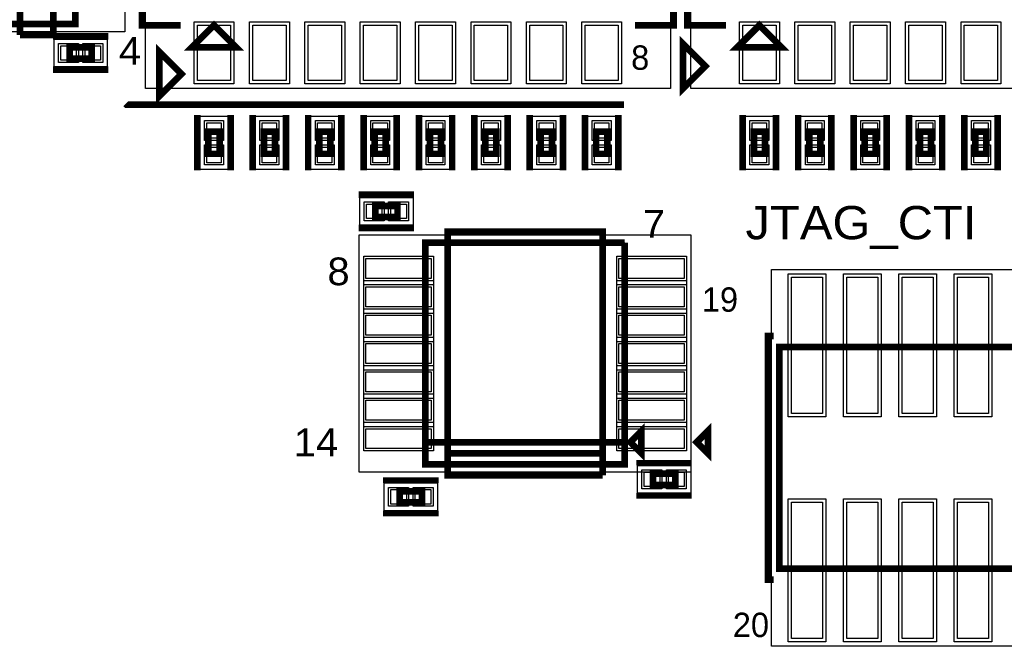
# Model space of a CAD drawing. Extents: x -10 to 137, y -32 to 198.
# Tile 42 of 83: x 77 to 100, y 94 to 109. Entities that reach past the tile are written whole.
import ezdxf

# ---------------------------------------------------------------- set-up
doc = ezdxf.new("R2010")
doc.units = 0
for name, color, linetype in [('BG_SILKSCREEN_TOP', 7, 'CONTINUOUS'), ('PG_ASSEMBLY_TOP', 120, 'CONTINUOUS'), ('PG_DFA_BOUND_TOP', 95, 'CONTINUOUS'), ('PG_PLACE_BOUND_TOP', 23, 'CONTINUOUS'), ('PG_SILKSCREEN_TOP', 7, 'CONTINUOUS'), ('PG_SOLDERMASK_TOP', 110, 'CONTINUOUS'), ('PIN_PASTEMASK_TOP', 212, 'CONTINUOUS'), ('PIN_SOLDERMASK_TOP', 2, 'CONTINUOUS'), ('PIN_TOP', 3, 'CONTINUOUS')]:
    doc.layers.add(name, color=color, linetype=linetype)

msp = doc.modelspace()

# ---------------------------------------------------------------- linework, layer by layer
at = {"layer": 'PG_ASSEMBLY_TOP', "const_width": 0.1524}
for points in [[(76.534772, 108.71454), (78.312772, 108.71454), (78.312772, 111.76254), (76.534772, 111.76254), (76.534772, 111.25454), (78.312772, 111.25454)], [(81.492344, 108.68787), (80.984344, 108.17987), (82.000344, 108.17987), (81.492344, 108.68787)], [(93.998034, 108.68787), (93.490034, 108.17987), (94.506034, 108.17987), (93.998034, 108.68787)], [(78.689454, 108.178854), (78.181454, 108.178854), (78.181454, 107.924854), (78.689454, 107.924854), (78.689454, 108.178854)], [(81.365344, 106.248962), (81.365344, 105.740962), (81.619344, 105.740962), (81.619344, 106.248962), (81.365344, 106.248962)], [(82.635344, 106.248962), (82.635344, 105.740962), (82.889344, 105.740962), (82.889344, 106.248962), (82.635344, 106.248962)], [(83.905344, 106.248962), (83.905344, 105.740962), (84.159344, 105.740962), (84.159344, 106.248962), (83.905344, 106.248962)], [(85.175344, 106.248962), (85.175344, 105.740962), (85.429344, 105.740962), (85.429344, 106.248962), (85.175344, 106.248962)], [(86.445344, 106.248962), (86.445344, 105.740962), (86.699344, 105.740962), (86.699344, 106.248962), (86.445344, 106.248962)], [(87.715344, 106.248962), (87.715344, 105.740962), (87.969344, 105.740962), (87.969344, 106.248962), (87.715344, 106.248962)], [(88.985344, 106.248962), (88.985344, 105.740962), (89.239344, 105.740962), (89.239344, 106.248962), (88.985344, 106.248962)], [(90.255344, 106.248962), (90.255344, 105.740962), (90.509344, 105.740962), (90.509344, 106.248962), (90.255344, 106.248962)], [(93.871034, 106.248962), (93.871034, 105.740962), (94.125034, 105.740962), (94.125034, 106.248962), (93.871034, 106.248962)], [(95.141034, 106.248962), (95.141034, 105.740962), (95.395034, 105.740962), (95.395034, 106.248962), (95.141034, 106.248962)], [(96.411034, 106.248962), (96.411034, 105.740962), (96.665034, 105.740962), (96.665034, 106.248962), (96.411034, 106.248962)], [(97.681034, 106.248962), (97.681034, 105.740962), (97.935034, 105.740962), (97.935034, 106.248962), (97.681034, 106.248962)], [(98.951034, 106.248962), (98.951034, 105.740962), (99.205034, 105.740962), (99.205034, 106.248962), (98.951034, 106.248962)], [(85.6996, 104.548178), (85.1916, 104.548178), (85.1916, 104.294178), (85.6996, 104.294178), (85.6996, 104.548178)], [(86.339426, 99.13112), (90.911426, 99.13112), (90.911426, 103.70312)], [(90.911426, 103.70312), (86.339426, 103.70312), (86.339426, 98.62312), (90.911426, 98.62312), (90.911426, 99.13112), (86.339426, 99.13112)], [(107.152186, 101.31171), (94.452186, 101.31171), (94.452186, 96.23171), (107.152186, 96.23171), (107.152186, 101.31171)], [(91.038426, 99.13112), (91.292426, 98.87712), (91.292426, 99.38512), (91.038426, 99.13112)], [(91.55938, 98.15449), (92.06738, 98.15449), (92.06738, 98.40849), (91.55938, 98.40849), (91.55938, 98.15449)], [(85.751416, 97.752408), (86.259416, 97.752408), (86.259416, 98.006408), (85.751416, 98.006408), (85.751416, 97.752408)]]:
    msp.add_lwpolyline(points, dxfattribs=at)
at = {"layer": 'PG_DFA_BOUND_TOP'}
for points in [[(91.957144, 107.24007), (79.917544, 107.24007), (79.917544, 116.48567), (91.957144, 116.48567)], [(92.423234, 116.48567), (104.462834, 116.48567), (104.462834, 107.24007), (92.423234, 107.24007)], [(75.3999, 108.53674), (75.3999, 111.94034), (79.447644, 111.94034), (79.447644, 108.53674)], [(79.045562, 108.369354), (79.045562, 107.734354), (77.825346, 107.734354), (77.825346, 108.369354)], [(81.809844, 105.384854), (81.174844, 105.384854), (81.174844, 106.60507), (81.809844, 106.60507)], [(83.079844, 105.384854), (82.444844, 105.384854), (82.444844, 106.60507), (83.079844, 106.60507)], [(84.349844, 105.384854), (83.714844, 105.384854), (83.714844, 106.60507), (84.349844, 106.60507)], [(85.619844, 105.384854), (84.984844, 105.384854), (84.984844, 106.60507), (85.619844, 106.60507)], [(86.889844, 105.384854), (86.254844, 105.384854), (86.254844, 106.60507), (86.889844, 106.60507)], [(88.159844, 105.384854), (87.524844, 105.384854), (87.524844, 106.60507), (88.159844, 106.60507)], [(89.429844, 105.384854), (88.794844, 105.384854), (88.794844, 106.60507), (89.429844, 106.60507)], [(90.699844, 105.384854), (90.064844, 105.384854), (90.064844, 106.60507), (90.699844, 106.60507)], [(93.680534, 106.60507), (94.315534, 106.60507), (94.315534, 105.384854), (93.680534, 105.384854)], [(94.950534, 106.60507), (95.585534, 106.60507), (95.585534, 105.384854), (94.950534, 105.384854)], [(96.220534, 106.60507), (96.855534, 106.60507), (96.855534, 105.384854), (96.220534, 105.384854)], [(97.490534, 106.60507), (98.125534, 106.60507), (98.125534, 105.384854), (97.490534, 105.384854)], [(98.760534, 106.60507), (99.395534, 106.60507), (99.395534, 105.384854), (98.760534, 105.384854)], [(86.055708, 104.738678), (86.055708, 104.103678), (84.835492, 104.103678), (84.835492, 104.738678)], [(92.427044, 103.88092), (92.427044, 98.44532), (84.823808, 98.44532), (84.823808, 103.88092)], [(107.329986, 103.089202), (107.329986, 94.454218), (94.274386, 94.454218), (94.274386, 103.089202)], [(91.203272, 97.96399), (91.203272, 98.59899), (92.423488, 98.59899), (92.423488, 97.96399)], [(85.395308, 97.561908), (85.395308, 98.196908), (86.615524, 98.196908), (86.615524, 97.561908)]]:
    msp.add_lwpolyline(points, close=True, dxfattribs=at)
at = {"layer": 'PG_PLACE_BOUND_TOP'}
for points in [[(76.534772, 108.71454), (78.312772, 108.71454), (78.312772, 111.76254), (76.534772, 111.76254)], [(78.689454, 108.178854), (78.181454, 108.178854), (78.181454, 107.924854), (78.689454, 107.924854)], [(81.619344, 105.740962), (81.365344, 105.740962), (81.365344, 106.248962), (81.619344, 106.248962)], [(82.889344, 105.740962), (82.635344, 105.740962), (82.635344, 106.248962), (82.889344, 106.248962)], [(84.159344, 105.740962), (83.905344, 105.740962), (83.905344, 106.248962), (84.159344, 106.248962)], [(85.429344, 105.740962), (85.175344, 105.740962), (85.175344, 106.248962), (85.429344, 106.248962)], [(86.699344, 105.740962), (86.445344, 105.740962), (86.445344, 106.248962), (86.699344, 106.248962)], [(87.969344, 105.740962), (87.715344, 105.740962), (87.715344, 106.248962), (87.969344, 106.248962)], [(89.239344, 105.740962), (88.985344, 105.740962), (88.985344, 106.248962), (89.239344, 106.248962)], [(90.509344, 105.740962), (90.255344, 105.740962), (90.255344, 106.248962), (90.509344, 106.248962)], [(93.871034, 106.248962), (94.125034, 106.248962), (94.125034, 105.740962), (93.871034, 105.740962)], [(95.141034, 106.248962), (95.395034, 106.248962), (95.395034, 105.740962), (95.141034, 105.740962)], [(96.411034, 106.248962), (96.665034, 106.248962), (96.665034, 105.740962), (96.411034, 105.740962)], [(97.681034, 106.248962), (97.935034, 106.248962), (97.935034, 105.740962), (97.681034, 105.740962)], [(98.951034, 106.248962), (99.205034, 106.248962), (99.205034, 105.740962), (98.951034, 105.740962)], [(85.6996, 104.548178), (85.1916, 104.548178), (85.1916, 104.294178), (85.6996, 104.294178)], [(90.911426, 103.70312), (90.911426, 98.62312), (86.339426, 98.62312), (86.339426, 103.70312)], [(107.152186, 101.31171), (107.152186, 96.23171), (94.452186, 96.23171), (94.452186, 101.31171)], [(91.55938, 98.15449), (92.06738, 98.15449), (92.06738, 98.40849), (91.55938, 98.40849)], [(85.751416, 97.752408), (86.259416, 97.752408), (86.259416, 98.006408), (85.751416, 98.006408)]]:
    msp.add_lwpolyline(points, close=True, dxfattribs=at)
at = {"layer": 'PG_SILKSCREEN_TOP'}
for points, const_width in [([(80.730344, 108.68787), (79.841344, 108.68787), (79.841344, 115.03787), (80.730344, 115.03787)], 0.1524), ([(91.144344, 115.03787), (92.033344, 115.03787), (92.033344, 108.68787), (91.144344, 108.68787)], 0.1524), ([(93.236034, 108.68787), (92.347034, 108.68787), (92.347034, 115.03787), (93.236034, 115.03787)], 0.1524), ([(77.042772, 108.46054), (77.804772, 108.46054), (77.804772, 112.01654), (77.042772, 112.01654), (77.042772, 111.50854), (77.804772, 111.50854)], 0.1524), ([(77.804772, 111.50854), (77.042772, 111.50854), (77.042772, 108.46054)], 0.1524), ([(79.070454, 108.432854), (77.800454, 108.432854)], 0.1524), ([(92.757498, 107.749594), (92.249498, 108.257594), (92.249498, 107.241594), (92.757498, 107.749594)], 0.1524), ([(80.7466, 107.569), (80.2386, 108.077), (80.2386, 107.061), (80.7466, 107.569)], 0.1524), ([(79.070454, 107.670854), (77.800454, 107.670854)], 0.1524), ([(90.890598, 106.869484), (79.486506, 106.869484), (79.466948, 106.889042)], 0.1524), ([(81.111344, 106.629962), (81.111344, 105.359962)], 0.1524), ([(81.873344, 106.629962), (81.873344, 105.359962)], 0.1524), ([(82.381344, 106.629962), (82.381344, 105.359962)], 0.1524), ([(83.143344, 106.629962), (83.143344, 105.359962)], 0.1524), ([(83.651344, 106.629962), (83.651344, 105.359962)], 0.1524), ([(84.413344, 106.629962), (84.413344, 105.359962)], 0.1524), ([(84.921344, 106.629962), (84.921344, 105.359962)], 0.1524), ([(85.683344, 106.629962), (85.683344, 105.359962)], 0.1524), ([(86.191344, 106.629962), (86.191344, 105.359962)], 0.1524), ([(86.953344, 106.629962), (86.953344, 105.359962)], 0.1524), ([(87.461344, 106.629962), (87.461344, 105.359962)], 0.1524), ([(88.223344, 106.629962), (88.223344, 105.359962)], 0.1524), ([(88.731344, 106.629962), (88.731344, 105.359962)], 0.1524), ([(89.493344, 106.629962), (89.493344, 105.359962)], 0.1524), ([(90.001344, 106.629962), (90.001344, 105.359962)], 0.1524), ([(90.763344, 106.629962), (90.763344, 105.359962)], 0.1524), ([(93.617034, 106.629962), (93.617034, 105.359962)], 0.1524), ([(94.379034, 106.629962), (94.379034, 105.359962)], 0.1524), ([(94.887034, 106.629962), (94.887034, 105.359962)], 0.1524), ([(95.649034, 106.629962), (95.649034, 105.359962)], 0.1524), ([(96.157034, 106.629962), (96.157034, 105.359962)], 0.1524), ([(96.919034, 106.629962), (96.919034, 105.359962)], 0.1524), ([(97.427034, 106.629962), (97.427034, 105.359962)], 0.1524), ([(98.189034, 106.629962), (98.189034, 105.359962)], 0.1524), ([(98.697034, 106.629962), (98.697034, 105.359962)], 0.1524), ([(99.459034, 106.629962), (99.459034, 105.359962)], 0.1524), ([(86.0806, 104.802178), (84.8106, 104.802178)], 0.1524), ([(86.0806, 104.040178), (84.8106, 104.040178)], 0.1524), ([(86.847426, 98.87712), (90.403426, 98.87712), (90.403426, 103.95712), (86.847426, 103.95712), (86.847426, 98.36912), (90.403426, 98.36912)], 0.1524), ([(94.325186, 95.97771), (94.198186, 95.97771), (94.198186, 101.56571), (94.325186, 101.56571)], 0.1524), ([(92.562426, 99.13112), (92.816426, 98.87712), (92.816426, 99.38512), (92.562426, 99.13112)], 0.1524), ([(90.403426, 98.36912), (90.403426, 98.87712), (86.847426, 98.87712)], 0.1524), ([(91.17838, 98.66249), (92.44838, 98.66249)], 0.127), ([(85.370416, 98.260408), (86.640416, 98.260408)], 0.127), ([(91.17838, 97.90049), (92.44838, 97.90049)], 0.127), ([(85.370416, 97.498408), (86.640416, 97.498408)], 0.127)]:
    msp.add_lwpolyline(points, dxfattribs=dict(at, const_width=const_width))
at = {"layer": 'PG_SOLDERMASK_TOP'}
for points in [[(86.525608, 103.392478), (86.525608, 98.933762), (84.925408, 98.933762), (84.925408, 103.392478)], [(92.325444, 103.392478), (92.325444, 98.933762), (90.725244, 98.933762), (90.725244, 103.392478)]]:
    msp.add_lwpolyline(points, close=True, dxfattribs=at)
at = {"layer": 'PIN_PASTEMASK_TOP'}
for points in [[(81.111344, 107.41787), (81.111344, 108.68787), (81.873344, 108.68787), (81.873344, 107.41787)], [(82.381344, 107.41787), (82.381344, 108.68787), (83.143344, 108.68787), (83.143344, 107.41787)], [(83.651344, 107.41787), (83.651344, 108.68787), (84.413344, 108.68787), (84.413344, 107.41787)], [(84.921344, 107.41787), (84.921344, 108.68787), (85.683344, 108.68787), (85.683344, 107.41787)], [(86.191344, 107.41787), (86.191344, 108.68787), (86.953344, 108.68787), (86.953344, 107.41787)], [(87.461344, 107.41787), (87.461344, 108.68787), (88.223344, 108.68787), (88.223344, 107.41787)], [(88.731344, 107.41787), (88.731344, 108.68787), (89.493344, 108.68787), (89.493344, 107.41787)], [(90.001344, 107.41787), (90.001344, 108.68787), (90.763344, 108.68787), (90.763344, 107.41787)], [(93.617034, 107.41787), (93.617034, 108.68787), (94.379034, 108.68787), (94.379034, 107.41787)], [(94.887034, 107.41787), (94.887034, 108.68787), (95.649034, 108.68787), (95.649034, 107.41787)], [(96.157034, 107.41787), (96.157034, 108.68787), (96.919034, 108.68787), (96.919034, 107.41787)], [(97.427034, 107.41787), (97.427034, 108.68787), (98.189034, 108.68787), (98.189034, 107.41787)], [(98.697034, 107.41787), (98.697034, 108.68787), (99.459034, 108.68787), (99.459034, 107.41787)], [(78.333346, 108.216954), (78.333346, 107.886754), (77.977746, 107.886754), (77.977746, 108.216954)], [(78.893162, 108.216954), (78.893162, 107.886754), (78.537562, 107.886754), (78.537562, 108.216954)], [(81.327244, 106.45267), (81.657444, 106.45267), (81.657444, 106.09707), (81.327244, 106.09707)], [(82.597244, 106.45267), (82.927444, 106.45267), (82.927444, 106.09707), (82.597244, 106.09707)], [(83.867244, 106.45267), (84.197444, 106.45267), (84.197444, 106.09707), (83.867244, 106.09707)], [(85.137244, 106.45267), (85.467444, 106.45267), (85.467444, 106.09707), (85.137244, 106.09707)], [(86.407244, 106.45267), (86.737444, 106.45267), (86.737444, 106.09707), (86.407244, 106.09707)], [(87.677244, 106.45267), (88.007444, 106.45267), (88.007444, 106.09707), (87.677244, 106.09707)], [(88.947244, 106.45267), (89.277444, 106.45267), (89.277444, 106.09707), (88.947244, 106.09707)], [(90.217244, 106.45267), (90.547444, 106.45267), (90.547444, 106.09707), (90.217244, 106.09707)], [(93.832934, 106.45267), (94.163134, 106.45267), (94.163134, 106.09707), (93.832934, 106.09707)], [(95.102934, 106.45267), (95.433134, 106.45267), (95.433134, 106.09707), (95.102934, 106.09707)], [(96.372934, 106.45267), (96.703134, 106.45267), (96.703134, 106.09707), (96.372934, 106.09707)], [(97.642934, 106.45267), (97.973134, 106.45267), (97.973134, 106.09707), (97.642934, 106.09707)], [(98.912934, 106.45267), (99.243134, 106.45267), (99.243134, 106.09707), (98.912934, 106.09707)], [(81.327244, 105.892854), (81.657444, 105.892854), (81.657444, 105.537254), (81.327244, 105.537254)], [(82.597244, 105.892854), (82.927444, 105.892854), (82.927444, 105.537254), (82.597244, 105.537254)], [(83.867244, 105.892854), (84.197444, 105.892854), (84.197444, 105.537254), (83.867244, 105.537254)], [(85.137244, 105.892854), (85.467444, 105.892854), (85.467444, 105.537254), (85.137244, 105.537254)], [(86.407244, 105.892854), (86.737444, 105.892854), (86.737444, 105.537254), (86.407244, 105.537254)], [(87.677244, 105.892854), (88.007444, 105.892854), (88.007444, 105.537254), (87.677244, 105.537254)], [(88.947244, 105.892854), (89.277444, 105.892854), (89.277444, 105.537254), (88.947244, 105.537254)], [(90.217244, 105.892854), (90.547444, 105.892854), (90.547444, 105.537254), (90.217244, 105.537254)], [(93.832934, 105.892854), (94.163134, 105.892854), (94.163134, 105.537254), (93.832934, 105.537254)], [(95.102934, 105.892854), (95.433134, 105.892854), (95.433134, 105.537254), (95.102934, 105.537254)], [(96.372934, 105.892854), (96.703134, 105.892854), (96.703134, 105.537254), (96.372934, 105.537254)], [(97.642934, 105.892854), (97.973134, 105.892854), (97.973134, 105.537254), (97.642934, 105.537254)], [(98.912934, 105.892854), (99.243134, 105.892854), (99.243134, 105.537254), (98.912934, 105.537254)], [(85.343492, 104.586278), (85.343492, 104.256078), (84.987892, 104.256078), (84.987892, 104.586278)], [(85.903308, 104.586278), (85.903308, 104.256078), (85.547708, 104.256078), (85.547708, 104.586278)], [(86.474808, 103.341678), (86.474808, 102.884478), (84.976208, 102.884478), (84.976208, 103.341678)], [(92.274644, 103.341678), (92.274644, 102.884478), (90.776044, 102.884478), (90.776044, 103.341678)], [(95.442786, 102.911402), (95.442786, 99.787202), (94.731586, 99.787202), (94.731586, 102.911402)], [(96.712786, 102.911402), (96.712786, 99.787202), (96.001586, 99.787202), (96.001586, 102.911402)], [(97.982786, 102.911402), (97.982786, 99.787202), (97.271586, 99.787202), (97.271586, 102.911402)], [(99.252786, 102.911402), (99.252786, 99.787202), (98.541586, 99.787202), (98.541586, 102.911402)], [(86.474808, 102.691692), (86.474808, 102.234492), (84.976208, 102.234492), (84.976208, 102.691692)], [(92.274644, 102.691692), (92.274644, 102.234492), (90.776044, 102.234492), (90.776044, 102.691692)], [(86.474808, 102.041706), (86.474808, 101.584506), (84.976208, 101.584506), (84.976208, 102.041706)], [(92.274644, 102.041706), (92.274644, 101.584506), (90.776044, 101.584506), (90.776044, 102.041706)], [(86.474808, 101.39172), (86.474808, 100.93452), (84.976208, 100.93452), (84.976208, 101.39172)], [(92.274644, 101.39172), (92.274644, 100.93452), (90.776044, 100.93452), (90.776044, 101.39172)], [(86.474808, 100.741734), (86.474808, 100.284534), (84.976208, 100.284534), (84.976208, 100.741734)], [(92.274644, 100.741734), (92.274644, 100.284534), (90.776044, 100.284534), (90.776044, 100.741734)], [(86.474808, 100.091748), (86.474808, 99.634548), (84.976208, 99.634548), (84.976208, 100.091748)], [(92.274644, 100.091748), (92.274644, 99.634548), (90.776044, 99.634548), (90.776044, 100.091748)], [(86.474808, 99.441762), (86.474808, 98.984562), (84.976208, 98.984562), (84.976208, 99.441762)], [(92.274644, 99.441762), (92.274644, 98.984562), (90.776044, 98.984562), (90.776044, 99.441762)], [(91.355672, 98.11639), (91.355672, 98.44659), (91.711272, 98.44659), (91.711272, 98.11639)], [(91.915488, 98.11639), (91.915488, 98.44659), (92.271088, 98.44659), (92.271088, 98.11639)], [(85.547708, 97.714308), (85.547708, 98.044508), (85.903308, 98.044508), (85.903308, 97.714308)], [(86.107524, 97.714308), (86.107524, 98.044508), (86.463124, 98.044508), (86.463124, 97.714308)], [(95.442786, 97.756218), (95.442786, 94.632018), (94.731586, 94.632018), (94.731586, 97.756218)], [(96.712786, 97.756218), (96.712786, 94.632018), (96.001586, 94.632018), (96.001586, 97.756218)], [(97.982786, 97.756218), (97.982786, 94.632018), (97.271586, 94.632018), (97.271586, 97.756218)], [(99.252786, 97.756218), (99.252786, 94.632018), (98.541586, 94.632018), (98.541586, 97.756218)]]:
    msp.add_lwpolyline(points, close=True, dxfattribs=at)
at = {"layer": 'PIN_SOLDERMASK_TOP'}
for points in [[(81.035144, 107.34167), (81.035144, 108.76407), (81.949544, 108.76407), (81.949544, 107.34167)], [(82.305144, 107.34167), (82.305144, 108.76407), (83.219544, 108.76407), (83.219544, 107.34167)], [(83.575144, 107.34167), (83.575144, 108.76407), (84.489544, 108.76407), (84.489544, 107.34167)], [(84.845144, 107.34167), (84.845144, 108.76407), (85.759544, 108.76407), (85.759544, 107.34167)], [(86.115144, 107.34167), (86.115144, 108.76407), (87.029544, 108.76407), (87.029544, 107.34167)], [(87.385144, 107.34167), (87.385144, 108.76407), (88.299544, 108.76407), (88.299544, 107.34167)], [(88.655144, 107.34167), (88.655144, 108.76407), (89.569544, 108.76407), (89.569544, 107.34167)], [(89.925144, 107.34167), (89.925144, 108.76407), (90.839544, 108.76407), (90.839544, 107.34167)], [(93.540834, 107.34167), (93.540834, 108.76407), (94.455234, 108.76407), (94.455234, 107.34167)], [(94.810834, 107.34167), (94.810834, 108.76407), (95.725234, 108.76407), (95.725234, 107.34167)], [(96.080834, 107.34167), (96.080834, 108.76407), (96.995234, 108.76407), (96.995234, 107.34167)], [(97.350834, 107.34167), (97.350834, 108.76407), (98.265234, 108.76407), (98.265234, 107.34167)], [(98.620834, 107.34167), (98.620834, 108.76407), (99.535234, 108.76407), (99.535234, 107.34167)], [(78.384146, 108.267754), (78.384146, 107.835954), (77.926946, 107.835954), (77.926946, 108.267754)], [(78.943962, 108.267754), (78.943962, 107.835954), (78.486762, 107.835954), (78.486762, 108.267754)], [(81.276444, 106.50347), (81.708244, 106.50347), (81.708244, 106.04627), (81.276444, 106.04627)], [(82.546444, 106.50347), (82.978244, 106.50347), (82.978244, 106.04627), (82.546444, 106.04627)], [(83.816444, 106.50347), (84.248244, 106.50347), (84.248244, 106.04627), (83.816444, 106.04627)], [(85.086444, 106.50347), (85.518244, 106.50347), (85.518244, 106.04627), (85.086444, 106.04627)], [(86.356444, 106.50347), (86.788244, 106.50347), (86.788244, 106.04627), (86.356444, 106.04627)], [(87.626444, 106.50347), (88.058244, 106.50347), (88.058244, 106.04627), (87.626444, 106.04627)], [(88.896444, 106.50347), (89.328244, 106.50347), (89.328244, 106.04627), (88.896444, 106.04627)], [(90.166444, 106.50347), (90.598244, 106.50347), (90.598244, 106.04627), (90.166444, 106.04627)], [(93.782134, 106.50347), (94.213934, 106.50347), (94.213934, 106.04627), (93.782134, 106.04627)], [(95.052134, 106.50347), (95.483934, 106.50347), (95.483934, 106.04627), (95.052134, 106.04627)], [(96.322134, 106.50347), (96.753934, 106.50347), (96.753934, 106.04627), (96.322134, 106.04627)], [(97.592134, 106.50347), (98.023934, 106.50347), (98.023934, 106.04627), (97.592134, 106.04627)], [(98.862134, 106.50347), (99.293934, 106.50347), (99.293934, 106.04627), (98.862134, 106.04627)], [(81.276444, 105.943654), (81.708244, 105.943654), (81.708244, 105.486454), (81.276444, 105.486454)], [(82.546444, 105.943654), (82.978244, 105.943654), (82.978244, 105.486454), (82.546444, 105.486454)], [(83.816444, 105.943654), (84.248244, 105.943654), (84.248244, 105.486454), (83.816444, 105.486454)], [(85.086444, 105.943654), (85.518244, 105.943654), (85.518244, 105.486454), (85.086444, 105.486454)], [(86.356444, 105.943654), (86.788244, 105.943654), (86.788244, 105.486454), (86.356444, 105.486454)], [(87.626444, 105.943654), (88.058244, 105.943654), (88.058244, 105.486454), (87.626444, 105.486454)], [(88.896444, 105.943654), (89.328244, 105.943654), (89.328244, 105.486454), (88.896444, 105.486454)], [(90.166444, 105.943654), (90.598244, 105.943654), (90.598244, 105.486454), (90.166444, 105.486454)], [(93.782134, 105.943654), (94.213934, 105.943654), (94.213934, 105.486454), (93.782134, 105.486454)], [(95.052134, 105.943654), (95.483934, 105.943654), (95.483934, 105.486454), (95.052134, 105.486454)], [(96.322134, 105.943654), (96.753934, 105.943654), (96.753934, 105.486454), (96.322134, 105.486454)], [(97.592134, 105.943654), (98.023934, 105.943654), (98.023934, 105.486454), (97.592134, 105.486454)], [(98.862134, 105.943654), (99.293934, 105.943654), (99.293934, 105.486454), (98.862134, 105.486454)], [(85.394292, 104.637078), (85.394292, 104.205278), (84.937092, 104.205278), (84.937092, 104.637078)], [(85.954108, 104.637078), (85.954108, 104.205278), (85.496908, 104.205278), (85.496908, 104.637078)], [(86.525608, 103.392478), (86.525608, 102.833678), (84.925408, 102.833678), (84.925408, 103.392478)], [(92.325444, 103.392478), (92.325444, 102.833678), (90.725244, 102.833678), (90.725244, 103.392478)], [(95.518986, 102.987602), (95.518986, 99.711002), (94.655386, 99.711002), (94.655386, 102.987602)], [(96.788986, 102.987602), (96.788986, 99.711002), (95.925386, 99.711002), (95.925386, 102.987602)], [(98.058986, 102.987602), (98.058986, 99.711002), (97.195386, 99.711002), (97.195386, 102.987602)], [(99.328986, 102.987602), (99.328986, 99.711002), (98.465386, 99.711002), (98.465386, 102.987602)], [(86.525608, 102.742492), (86.525608, 102.183692), (84.925408, 102.183692), (84.925408, 102.742492)], [(92.325444, 102.742492), (92.325444, 102.183692), (90.725244, 102.183692), (90.725244, 102.742492)], [(86.525608, 102.092506), (86.525608, 101.533706), (84.925408, 101.533706), (84.925408, 102.092506)], [(92.325444, 102.092506), (92.325444, 101.533706), (90.725244, 101.533706), (90.725244, 102.092506)], [(86.525608, 101.44252), (86.525608, 100.88372), (84.925408, 100.88372), (84.925408, 101.44252)], [(92.325444, 101.44252), (92.325444, 100.88372), (90.725244, 100.88372), (90.725244, 101.44252)], [(86.525608, 100.792534), (86.525608, 100.233734), (84.925408, 100.233734), (84.925408, 100.792534)], [(92.325444, 100.792534), (92.325444, 100.233734), (90.725244, 100.233734), (90.725244, 100.792534)], [(86.525608, 100.142548), (86.525608, 99.583748), (84.925408, 99.583748), (84.925408, 100.142548)], [(92.325444, 100.142548), (92.325444, 99.583748), (90.725244, 99.583748), (90.725244, 100.142548)], [(86.525608, 99.492562), (86.525608, 98.933762), (84.925408, 98.933762), (84.925408, 99.492562)], [(92.325444, 99.492562), (92.325444, 98.933762), (90.725244, 98.933762), (90.725244, 99.492562)], [(91.304872, 98.06559), (91.304872, 98.49739), (91.762072, 98.49739), (91.762072, 98.06559)], [(91.864688, 98.06559), (91.864688, 98.49739), (92.321888, 98.49739), (92.321888, 98.06559)], [(85.496908, 97.663508), (85.496908, 98.095308), (85.954108, 98.095308), (85.954108, 97.663508)], [(86.056724, 97.663508), (86.056724, 98.095308), (86.513924, 98.095308), (86.513924, 97.663508)], [(95.518986, 97.832418), (95.518986, 94.555818), (94.655386, 94.555818), (94.655386, 97.832418)], [(96.788986, 97.832418), (96.788986, 94.555818), (95.925386, 94.555818), (95.925386, 97.832418)], [(98.058986, 97.832418), (98.058986, 94.555818), (97.195386, 94.555818), (97.195386, 97.832418)], [(99.328986, 97.832418), (99.328986, 94.555818), (98.465386, 94.555818), (98.465386, 97.832418)]]:
    msp.add_lwpolyline(points, close=True, dxfattribs=at)
at = {"layer": 'PIN_TOP'}
for points in [[(81.111344, 107.41787), (81.111344, 108.68787), (81.873344, 108.68787), (81.873344, 107.41787)], [(82.381344, 107.41787), (82.381344, 108.68787), (83.143344, 108.68787), (83.143344, 107.41787)], [(83.651344, 107.41787), (83.651344, 108.68787), (84.413344, 108.68787), (84.413344, 107.41787)], [(84.921344, 107.41787), (84.921344, 108.68787), (85.683344, 108.68787), (85.683344, 107.41787)], [(86.191344, 107.41787), (86.191344, 108.68787), (86.953344, 108.68787), (86.953344, 107.41787)], [(87.461344, 107.41787), (87.461344, 108.68787), (88.223344, 108.68787), (88.223344, 107.41787)], [(88.731344, 107.41787), (88.731344, 108.68787), (89.493344, 108.68787), (89.493344, 107.41787)], [(90.001344, 107.41787), (90.001344, 108.68787), (90.763344, 108.68787), (90.763344, 107.41787)], [(93.617034, 107.41787), (93.617034, 108.68787), (94.379034, 108.68787), (94.379034, 107.41787)], [(94.887034, 107.41787), (94.887034, 108.68787), (95.649034, 108.68787), (95.649034, 107.41787)], [(96.157034, 107.41787), (96.157034, 108.68787), (96.919034, 108.68787), (96.919034, 107.41787)], [(97.427034, 107.41787), (97.427034, 108.68787), (98.189034, 108.68787), (98.189034, 107.41787)], [(98.697034, 107.41787), (98.697034, 108.68787), (99.459034, 108.68787), (99.459034, 107.41787)], [(78.333346, 108.216954), (78.333346, 107.886754), (77.977746, 107.886754), (77.977746, 108.216954)], [(78.893162, 108.216954), (78.893162, 107.886754), (78.537562, 107.886754), (78.537562, 108.216954)], [(81.327244, 106.45267), (81.657444, 106.45267), (81.657444, 106.09707), (81.327244, 106.09707)], [(82.597244, 106.45267), (82.927444, 106.45267), (82.927444, 106.09707), (82.597244, 106.09707)], [(83.867244, 106.45267), (84.197444, 106.45267), (84.197444, 106.09707), (83.867244, 106.09707)], [(85.137244, 106.45267), (85.467444, 106.45267), (85.467444, 106.09707), (85.137244, 106.09707)], [(86.407244, 106.45267), (86.737444, 106.45267), (86.737444, 106.09707), (86.407244, 106.09707)], [(87.677244, 106.45267), (88.007444, 106.45267), (88.007444, 106.09707), (87.677244, 106.09707)], [(88.947244, 106.45267), (89.277444, 106.45267), (89.277444, 106.09707), (88.947244, 106.09707)], [(90.217244, 106.45267), (90.547444, 106.45267), (90.547444, 106.09707), (90.217244, 106.09707)], [(93.832934, 106.45267), (94.163134, 106.45267), (94.163134, 106.09707), (93.832934, 106.09707)], [(95.102934, 106.45267), (95.433134, 106.45267), (95.433134, 106.09707), (95.102934, 106.09707)], [(96.372934, 106.45267), (96.703134, 106.45267), (96.703134, 106.09707), (96.372934, 106.09707)], [(97.642934, 106.45267), (97.973134, 106.45267), (97.973134, 106.09707), (97.642934, 106.09707)], [(98.912934, 106.45267), (99.243134, 106.45267), (99.243134, 106.09707), (98.912934, 106.09707)], [(81.327244, 105.892854), (81.657444, 105.892854), (81.657444, 105.537254), (81.327244, 105.537254)], [(82.597244, 105.892854), (82.927444, 105.892854), (82.927444, 105.537254), (82.597244, 105.537254)], [(83.867244, 105.892854), (84.197444, 105.892854), (84.197444, 105.537254), (83.867244, 105.537254)], [(85.137244, 105.892854), (85.467444, 105.892854), (85.467444, 105.537254), (85.137244, 105.537254)], [(86.407244, 105.892854), (86.737444, 105.892854), (86.737444, 105.537254), (86.407244, 105.537254)], [(87.677244, 105.892854), (88.007444, 105.892854), (88.007444, 105.537254), (87.677244, 105.537254)], [(88.947244, 105.892854), (89.277444, 105.892854), (89.277444, 105.537254), (88.947244, 105.537254)], [(90.217244, 105.892854), (90.547444, 105.892854), (90.547444, 105.537254), (90.217244, 105.537254)], [(93.832934, 105.892854), (94.163134, 105.892854), (94.163134, 105.537254), (93.832934, 105.537254)], [(95.102934, 105.892854), (95.433134, 105.892854), (95.433134, 105.537254), (95.102934, 105.537254)], [(96.372934, 105.892854), (96.703134, 105.892854), (96.703134, 105.537254), (96.372934, 105.537254)], [(97.642934, 105.892854), (97.973134, 105.892854), (97.973134, 105.537254), (97.642934, 105.537254)], [(98.912934, 105.892854), (99.243134, 105.892854), (99.243134, 105.537254), (98.912934, 105.537254)], [(85.343492, 104.586278), (85.343492, 104.256078), (84.987892, 104.256078), (84.987892, 104.586278)], [(85.903308, 104.586278), (85.903308, 104.256078), (85.547708, 104.256078), (85.547708, 104.586278)], [(86.474808, 103.341678), (86.474808, 102.884478), (84.976208, 102.884478), (84.976208, 103.341678)], [(92.274644, 103.341678), (92.274644, 102.884478), (90.776044, 102.884478), (90.776044, 103.341678)], [(95.442786, 102.911402), (95.442786, 99.787202), (94.731586, 99.787202), (94.731586, 102.911402)], [(96.712786, 102.911402), (96.712786, 99.787202), (96.001586, 99.787202), (96.001586, 102.911402)], [(97.982786, 102.911402), (97.982786, 99.787202), (97.271586, 99.787202), (97.271586, 102.911402)], [(99.252786, 102.911402), (99.252786, 99.787202), (98.541586, 99.787202), (98.541586, 102.911402)], [(86.474808, 102.691692), (86.474808, 102.234492), (84.976208, 102.234492), (84.976208, 102.691692)], [(92.274644, 102.691692), (92.274644, 102.234492), (90.776044, 102.234492), (90.776044, 102.691692)], [(86.474808, 102.041706), (86.474808, 101.584506), (84.976208, 101.584506), (84.976208, 102.041706)], [(92.274644, 102.041706), (92.274644, 101.584506), (90.776044, 101.584506), (90.776044, 102.041706)], [(86.474808, 101.39172), (86.474808, 100.93452), (84.976208, 100.93452), (84.976208, 101.39172)], [(92.274644, 101.39172), (92.274644, 100.93452), (90.776044, 100.93452), (90.776044, 101.39172)], [(86.474808, 100.741734), (86.474808, 100.284534), (84.976208, 100.284534), (84.976208, 100.741734)], [(92.274644, 100.741734), (92.274644, 100.284534), (90.776044, 100.284534), (90.776044, 100.741734)], [(86.474808, 100.091748), (86.474808, 99.634548), (84.976208, 99.634548), (84.976208, 100.091748)], [(92.274644, 100.091748), (92.274644, 99.634548), (90.776044, 99.634548), (90.776044, 100.091748)], [(86.474808, 99.441762), (86.474808, 98.984562), (84.976208, 98.984562), (84.976208, 99.441762)], [(92.274644, 99.441762), (92.274644, 98.984562), (90.776044, 98.984562), (90.776044, 99.441762)], [(91.355672, 98.11639), (91.355672, 98.44659), (91.711272, 98.44659), (91.711272, 98.11639)], [(91.915488, 98.11639), (91.915488, 98.44659), (92.271088, 98.44659), (92.271088, 98.11639)], [(85.547708, 97.714308), (85.547708, 98.044508), (85.903308, 98.044508), (85.903308, 97.714308)], [(86.107524, 97.714308), (86.107524, 98.044508), (86.463124, 98.044508), (86.463124, 97.714308)], [(95.442786, 97.756218), (95.442786, 94.632018), (94.731586, 94.632018), (94.731586, 97.756218)], [(96.712786, 97.756218), (96.712786, 94.632018), (96.001586, 94.632018), (96.001586, 97.756218)], [(97.982786, 97.756218), (97.982786, 94.632018), (97.271586, 94.632018), (97.271586, 97.756218)], [(99.252786, 97.756218), (99.252786, 94.632018), (98.541586, 94.632018), (98.541586, 97.756218)]]:
    msp.add_lwpolyline(points, close=True, dxfattribs=at)

# ---------------------------------------------------------------- texts
at = {"layer": 'BG_SILKSCREEN_TOP', "width": 1.1}
msp.add_text('JTAG_CTI', height=0.762, dxfattribs=at).set_placement((93.680534, 103.78313))
at = {"layer": 'PG_SILKSCREEN_TOP', "width": 1.08}
for s, p in [('4', (79.3115, 107.7849)), ('7', (91.324938, 103.82123)), ('8', (84.092542, 102.729538)), ('14', (83.320636, 98.811334))]:
    msp.add_text(s, height=0.635, dxfattribs=at).set_placement(p)
at = {"layer": 'PG_SILKSCREEN_TOP'}
for s, p in [('8', (91.056968, 107.66679)), ('19', (92.67825, 102.121462)), ('20', (93.38818, 94.6658))]:
    msp.add_text(s, height=0.5588, dxfattribs=at).set_placement(p)

doc.saveas('drawing.dxf')
